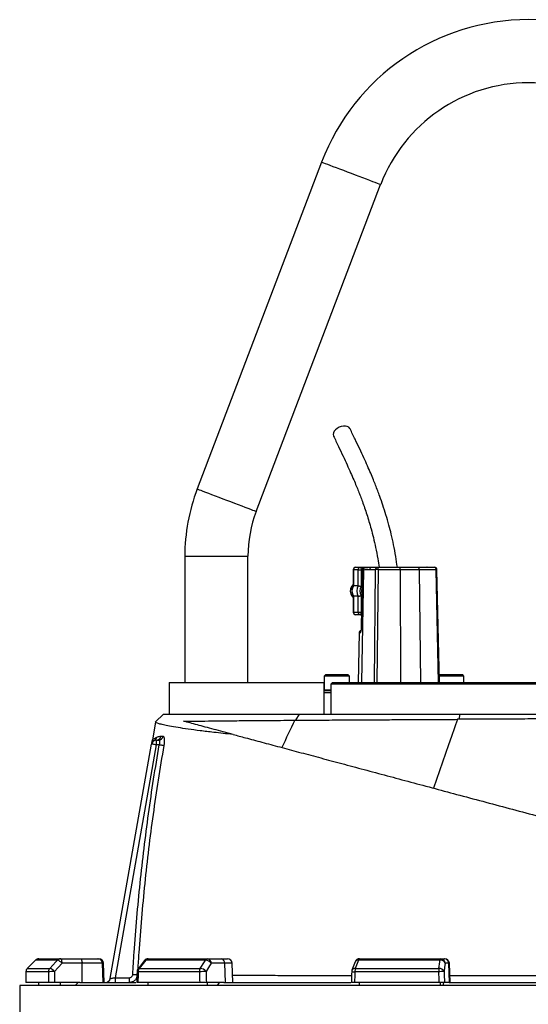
# Model space of a CAD drawing. Header units: millimetres. Extents: x 1568 to 5347, y 1283 to 6159.
# Tile 15 of 16: x 3774 to 4418, y 4911 to 6159. Entities that reach past the tile are written whole.
import ezdxf

# ---------------------------------------------------------------- set-up
doc = ezdxf.new("R2010")
doc.units = ezdxf.units.MM
doc.header["$LTSCALE"] = 2

msp = doc.modelspace()

# ---------------------------------------------------------------- linework, layer by layer
at = {"color": 7, "linetype": 'Continuous', "lineweight": 25}
for p, q in [((4156.2, 5978.4), (3998.5, 5564.2)), ((4073.3, 5535.8), (4230.9, 5950)), ((3982.9, 5478.9), (3982.9, 5318.9)), ((4062.9, 5318.9), (4062.9, 5478.9)), ((4196.2, 5461.9), (4196.2, 5441.4)), ((4202.4, 5461.9), (4196.4, 5461.9)), ((4196.4, 5461.9), (4196.4, 5441.5)), ((4199.2, 5464.9), (4205.1, 5464.9)), ((4202.4, 5461.9), (4206.3, 5461.9)), ((4202.4, 5441.5), (4202.4, 5461.9)), ((4205.1, 5464.9), (4219.7, 5464.9)), ((4206.3, 5461.9), (4206.3, 5440.5)), ((4207.6, 5462.4), (4206.4, 5387.9)), ((4209, 5461.4), (4207.8, 5461.4)), ((4211.8, 5464.3), (4210.5, 5464.3)), ((4224.4, 5461.9), (4217, 5461.9)), ((4219.7, 5464.9), (4227.1, 5464.9)), ((4227.1, 5464.9), (4255, 5464.9)), ((4255.5, 5461.9), (4227.6, 5461.9)), ((4255, 5464.9), (4277.9, 5464.9)), ((4279.8, 5461.9), (4255.5, 5461.9)), ((4277.9, 5464.9), (4299.2, 5464.9)), ((4301.2, 5461.9), (4279.8, 5461.9)), ((4289.6, 5464.9), (4289.4, 5464.9)), ((4305.3, 5318.9), (4302.2, 5461.9)), ((4202.4, 5441.5), (4196.4, 5441.5)), ((4196.2, 5428.3), (4196.2, 5407.9)), ((4202.4, 5428.2), (4196.4, 5428.2)), ((4196.4, 5428.2), (4196.4, 5407.9)), ((4202.4, 5407.9), (4202.4, 5428.2)), ((4206.3, 5429.2), (4206.3, 5407.9)), ((4196.4, 5407.9), (4202.4, 5407.9)), ((4205.1, 5404.9), (4199.2, 5404.9)), ((4202.4, 5407.9), (4206.3, 5407.9)), ((4206.7, 5404.9), (4205.1, 5404.9)), ((4203.6, 5381.9), (4202.5, 5318.9)), ((4161.3, 5328.9), (4159.3, 5326.9)), ((4161.3, 5328.9), (4189.3, 5328.9)), ((4191.3, 5326.9), (4189.3, 5328.9)), ((4306.4, 5328.9), (4305.1, 5327.6)), ((4306.4, 5328.9), (4334.4, 5328.9)), ((4336.4, 5326.9), (4334.4, 5328.9)), ((3962.9, 5318.9), (3962.9, 5278.9)), ((3962.9, 5318.9), (4158.9, 5318.9)), ((4158.9, 5318.9), (4158.9, 5278.9)), ((4159.3, 5326.9), (4159.3, 5309.7)), ((4191.3, 5326.9), (4159.3, 5326.9)), ((4169.9, 5318.9), (4167.9, 5316.9)), ((4167.9, 5316.9), (4167.9, 5278.9)), ((4490.3, 5316.9), (4167.9, 5316.9)), ((4169.9, 5318.9), (4490.3, 5318.9)), ((4191.3, 5318.9), (4191.3, 5326.9)), ((4336.4, 5326.9), (4305.1, 5326.9)), ((4336.4, 5318.9), (4336.4, 5326.9)), ((4158.9, 5308.9), (4167.9, 5308.9)), ((3946, 5269), (3955.9, 5278.9)), ((4123.5, 5271.1), (4128.2, 5278.9)), ((4330.3, 5272.3), (4331.6, 5278.9)), ((3946, 5269), (3942.1, 5245.8)), ((4122.1, 5271.1), (4123.5, 5271.1)), ((4330.3, 5272.3), (4328.4, 5272.3)), ((3888.5, 4943.8), (3940.9, 5240.9)), ((3946.8, 5245.9), (3946.8, 5239.9)), ((3946.8, 5245.9), (3949.7, 5245.9)), ((3952.6, 5250.9), (3955.4, 5250.9)), ((3946.8, 5239.9), (3894.8, 4944.9)), ((3950.6, 5239.9), (3946.8, 5239.9)), ((3793.8, 4967.1), (3783.4, 4956.6)), ((3821.6, 4967.1), (3793.9, 4967.1)), ((3798.1, 4968.9), (3825.5, 4968.9)), ((3825.5, 4968.9), (3850.8, 4968.9)), ((3850.8, 4968.9), (3872.8, 4968.9)), ((3872.8, 4968.9), (3873.9, 4968.9)), ((3931.9, 4966.6), (3923.7, 4956.1)), ((4009, 4967.1), (3933.4, 4967.1)), ((3936.6, 4968.9), (4011.7, 4968.9)), ((4011.7, 4968.9), (4029, 4968.9)), ((4029, 4968.9), (4037, 4968.9)), ((4306, 4967.1), (4202.8, 4967.1)), ((4204.2, 4968.9), (4306.8, 4968.9)), ((4306.8, 4968.9), (4311.4, 4968.9)), ((4311.4, 4968.9), (4311.9, 4968.9)), ((3783.5, 4956.6), (3811.8, 4956.6)), ((3852.8, 4963.1), (3827.6, 4963.1)), ((3853.1, 4938.9), (3852.8, 4963.1)), ((3878.7, 4963.1), (3852.8, 4963.1)), ((3879.6, 4938.9), (3878.7, 4963.1)), ((3880.7, 4938.9), (3879.9, 4963.1)), ((3925.1, 4956.6), (4002.5, 4956.6)), ((4033.6, 4963.1), (4016.3, 4963.1)), ((4034.3, 4938.9), (4033.6, 4963.1)), ((4043.9, 4938.9), (4043, 4963.1)), ((4198.6, 4965), (4194.6, 4954.5)), ((4198.8, 4956.6), (4304.5, 4956.6)), ((4317.3, 4963.1), (4312.7, 4963.1)), ((4318.2, 4938.9), (4317.3, 4963.1)), ((4318.8, 4938.9), (4317.9, 4963.1)), ((3810.2, 4952.4), (3781.8, 4952.4)), ((3894.8, 4944.9), (3912.9, 4944.9)), ((3894.8, 4944.9), (3894.8, 4938.9)), ((3912.9, 4938.9), (3912.9, 4944.9)), ((4001.4, 4952.4), (3923.8, 4952.4)), ((4304.2, 4952.4), (4198.2, 4952.4)), ((3773.9, 4934.9), (3773.9, 4470.8)), ((5061.9, 4934.9), (3773.9, 4934.9)), ((3810.3, 4938.9), (3781.7, 4938.9)), ((3798.1, 4934.9), (3798.1, 4938.9)), ((3850.1, 4938.9), (3818, 4938.9)), ((3825.5, 4934.9), (3825.5, 4938.9)), ((3844, 4934.9), (3847.8, 4938.9)), ((3850.1, 4938.9), (3921.1, 4938.9)), ((4001.8, 4938.9), (3923.5, 4938.9)), ((3936.6, 4934.9), (3936.6, 4938.9)), ((4032.2, 4938.9), (4010.2, 4938.9)), ((4011.7, 4934.9), (4011.7, 4938.9)), ((4024.4, 4934.9), (4027, 4938.9)), ((4032.2, 4938.9), (4193.1, 4938.9)), ((4304.7, 4938.9), (4197.8, 4938.9)), ((4204.2, 4934.9), (4204.2, 4938.9)), ((4306.8, 4934.9), (4306.8, 4938.9)), ((4310.2, 4934.9), (4310.9, 4938.9)), ((4317.6, 4938.9), (4311.7, 4938.9)), ((4317.6, 4938.9), (4518.1, 4938.9))]:
    msp.add_line(p, q, dxfattribs=at)
at = {"color": 8, "linetype": 'Continuous', "lineweight": 25}
for p, q in [((3982.9, 5478.9), (4022.9, 5478.9)), ((4022.9, 5478.9), (4062.9, 5478.9)), ((4196.2, 5461.9), (4196.4, 5461.9)), ((4207.6, 5461.9), (4206.3, 5461.9)), ((4209, 5461.4), (4206.8, 5318.9)), ((4222.9, 5318.9), (4224.4, 5461.9)), ((4227.6, 5461.9), (4226.1, 5318.9)), ((4255.5, 5461.9), (4255.9, 5318.9)), ((4279.8, 5461.9), (4281.5, 5318.9)), ((4304.3, 5318.9), (4301.2, 5461.9)), ((4196.2, 5407.9), (4196.4, 5407.9)), ((4206.3, 5407.9), (4206.8, 5407.9)), ((4204.7, 5381.9), (4203.6, 5381.9)), ((4167.9, 5305.9), (4158.9, 5305.9)), ((4159.3, 5309.7), (4167.9, 5309.7)), ((3793.8, 4967.1), (3793.9, 4967.1)), ((3783.4, 4956.6), (3783.5, 4956.6)), ((3879.9, 4963.1), (3878.7, 4963.1)), ((4043, 4963.1), (4033.6, 4963.1)), ((4317.9, 4963.1), (4317.3, 4963.1)), ((3781.7, 4952.4), (3781.8, 4952.4))]:
    msp.add_line(p, q, dxfattribs=at)
at = {"color": 8, "linetype": 'Continuous', "lineweight": 25, "flags": 128}
for points in [[(4156.2, 5978.4), (4156.3, 5978.4), (4157.2, 5978.1), (4158.7, 5977.5), (4160.8, 5976.7), (4163.4, 5975.7), (4166.7, 5974.4), (4170.4, 5973), (4174.5, 5971.5), (4178.9, 5969.8), (4183.7, 5968), (4188.6, 5966.1), (4193.5, 5964.2)], [(4193.5, 5964.2), (4198.5, 5962.3), (4203.4, 5960.5), (4208.1, 5958.7), (4212.6, 5957), (4216.7, 5955.4), (4220.4, 5954), (4223.6, 5952.8), (4226.3, 5951.7), (4228.4, 5950.9), (4229.9, 5950.4), (4230.7, 5950.1), (4230.9, 5950)], [(3998.5, 5564.2), (3998.7, 5564.1), (3999.6, 5563.8), (4001, 5563.3), (4003.1, 5562.5), (4005.8, 5561.4), (4009.1, 5560.2), (4012.8, 5558.8), (4016.9, 5557.2), (4021.3, 5555.5), (4026, 5553.8), (4030.9, 5551.9), (4035.9, 5550)], [(4035.9, 5550), (4040.9, 5548.1), (4045.8, 5546.2), (4050.5, 5544.4), (4055, 5542.7), (4059.1, 5541.2), (4062.8, 5539.8), (4066, 5538.5), (4068.7, 5537.5), (4070.8, 5536.7), (4072.3, 5536.2), (4073.1, 5535.8), (4073.3, 5535.8)], [(4206.4, 5387.9), (4206.5, 5387.9), (4206.6, 5387.9)], [(3922.4, 4948.3), (3922, 4948.4), (3921.4, 4948.4), (3920.7, 4948.4), (3919.9, 4948.5), (3919, 4948.5), (3918, 4948.6), (3917, 4948.6)]]:
    msp.add_lwpolyline(points, dxfattribs=at)
at = {"color": 7, "linetype": 'Continuous', "lineweight": 25, "flags": 128}
for points in [[(4192.2, 5640.5), (4191.9, 5641), (4190.6, 5642.4), (4188.7, 5643.3), (4186.4, 5643.8), (4183.8, 5643.8), (4181.1, 5643.3), (4178.4, 5642.4), (4175.9, 5641), (4173.7, 5639.3), (4172.1, 5637.4), (4171, 5635.4), (4170.7, 5633.4), (4171, 5631.6), (4171.1, 5631.3)], [(4205.1, 5464.9), (4205.3, 5464.8), (4205.6, 5464.6), (4205.8, 5464.4), (4206, 5464), (4206.1, 5463.5), (4206.2, 5463), (4206.3, 5462.5), (4206.3, 5461.9)], [(4207.8, 5461.4), (4207.7, 5455.4), (4207.3, 5431.4), (4206.6, 5387.9)], [(4279.8, 5461.9), (4279.8, 5462.5), (4279.7, 5463.1), (4279.5, 5463.6), (4279.3, 5464), (4279, 5464.4), (4278.6, 5464.6), (4278.3, 5464.8), (4277.9, 5464.9)], [(4301.2, 5461.9), (4301.2, 5462.5), (4301.1, 5463.1), (4300.9, 5463.6), (4300.6, 5464), (4300.3, 5464.4), (4300, 5464.6), (4299.6, 5464.8), (4299.2, 5464.9)], [(4205.1, 5404.9), (4205.3, 5404.9), (4205.6, 5405.1), (4205.8, 5405.4), (4206, 5405.7), (4206.1, 5406.2), (4206.2, 5406.7), (4206.3, 5407.3), (4206.3, 5407.9)], [(4122.1, 5271.1), (4120, 5266.8), (4118, 5262.5), (4115.9, 5258.2), (4113.9, 5253.9), (4111.8, 5249.5), (4109.8, 5245.2), (4107.8, 5240.9), (4105.8, 5236.5)], [(4328.4, 5272.3), (4324.6, 5261.5), (4320.7, 5250.6), (4316.9, 5239.8), (4313.1, 5228.9), (4309.2, 5218), (4305.4, 5207), (4301.6, 5196.1), (4297.9, 5185.1)], [(3946.8, 5239.9), (3945.7, 5240.1), (3944.6, 5240.3), (3943.6, 5240.5), (3942.7, 5240.6), (3941.9, 5240.8), (3941.4, 5240.9), (3941, 5240.9), (3940.9, 5240.9)], [(3956.3, 5238.9), (3956, 5239), (3955.5, 5239), (3954.9, 5239.1), (3954.2, 5239.3), (3953.4, 5239.4), (3952.5, 5239.6), (3951.6, 5239.7), (3950.6, 5239.9)], [(3793.9, 4967.1), (3785.5, 4958.6), (3783.5, 4956.6)], [(3811.8, 4956.6), (3819.7, 4965.1), (3821.6, 4967.1)], [(3827.6, 4963.1), (3827.5, 4964.2), (3827.4, 4965.3), (3827.2, 4966.3), (3827, 4967.2), (3826.7, 4967.9), (3826.3, 4968.4), (3825.9, 4968.8), (3825.5, 4968.9)], [(3850.8, 4968.9), (3851.2, 4968.8), (3851.6, 4968.4), (3851.9, 4967.9), (3852.2, 4967.2), (3852.5, 4966.3), (3852.7, 4965.3), (3852.8, 4964.2), (3852.8, 4963.1)], [(3933.4, 4967.1), (3926.7, 4958.6), (3925.1, 4956.6)], [(4002.5, 4956.6), (4007.8, 4965.1), (4009, 4967.1)], [(4202.8, 4967.1), (4199.6, 4958.6), (4198.8, 4956.6)], [(4304.5, 4956.6), (4305.7, 4965.1), (4306, 4967.1)], [(4306, 4967.1), (4306.1, 4967.5), (4306.1, 4967.9), (4306.2, 4968.2), (4306.3, 4968.4), (4306.4, 4968.6), (4306.5, 4968.8), (4306.6, 4968.8), (4306.8, 4968.9)], [(3827.6, 4963.1), (3822.6, 4957.7), (3817.9, 4952.6)], [(4016.3, 4963.1), (4013, 4957.7), (4009.9, 4952.6)], [(4312.7, 4963.1), (4311.9, 4957.7), (4311.2, 4952.6)], [(3781.7, 4952.4), (3781.6, 4949), (3781.6, 4938.6)], [(3888.5, 4943.8), (3888.7, 4943.8), (3889, 4943.9), (3889.6, 4944), (3890.4, 4944.1), (3891.3, 4944.3), (3892.4, 4944.5), (3893.6, 4944.7), (3894.8, 4944.9)], [(3922.4, 4952.5), (3922.3, 4949.1), (3922.1, 4938.7)], [(4194.2, 4952.6), (4194.1, 4949.1), (4193.8, 4938.8)]]:
    msp.add_lwpolyline(points, dxfattribs=at)
at = {"color": 7, "linetype": 'Continuous', "lineweight": 25}
for centre, radius, start, end in [((4417.9, 5878.9), 280, 20.8321, 159.1679), ((4417.9, 5878.9), 200, 20.8321, 159.1679), ((4222.9, 5478.9), 240, 159.1679, 180), ((4222.9, 5478.9), 160, 159.1679, 180), ((4199.2, 5461.9), 3, 90, 180), ((4199.3, 5462), 2.87, 92.9456, 182.6777), ((4205.2, 5462), 2.87, 92.9457, 182.6776), ((4219.8, 5462), 2.86, 92.8821, 181.7479), ((4227.2, 5462), 2.86, 92.8824, 181.7476), ((4226, 5370.1), 91.9, 89.0052, 90.9948), ((4222.6, 5462.6), 5.07, 351.9533, 26.2119), ((4250.5, 5462.6), 5.07, 351.9523, 26.2123), ((4299.2, 5461.9), 3, 1.2249, 90), ((4203, 5434.9), 10.6, 130.2039, 201.1225), ((4207.6, 5434.9), 13, 149.3579, 210.6421), ((4213.6, 5434.9), 13, 149.3579, 210.6421), ((4214.2, 5434.9), 9.71, 144.3501, 215.6499), ((4202.3, 5434.4), 9.79, 200.0379, 231.0924), ((4216.1, 5434.9), 9.34, 166.1828, 193.215), ((4199.2, 5407.9), 3, 180, 270), ((4199.3, 5407.7), 2.87, 177.3272, 267.045), ((4205.2, 5407.7), 2.87, 177.3273, 267.0448), ((4206.6, 5381.9), 3, 103.3667, 179), ((4160.1, 5309.7), 0.8, 180, 270), ((3946.8, 5239.9), 6, 90, 170), ((3946.8, 5239.9), 6, 118.0964, 169.7837), ((3941.6, 5250.5), 5.88, 296.4168, 350.9446), ((3946.8, 5251.8), 5.91, 270.4827, 350.8336), ((3949.6, 5251.8), 5.89, 270.6224, 351.1013), ((3798.1, 4962.9), 6, 90, 135.2531), ((3798.1, 4963), 5.85, 90.093, 135.5945), ((3825.6, 4963.4), 5.5, 90.326, 137.1202), ((3818.2, 4955.6), 12, 38.6878, 73.9316), ((3872.8, 4962.9), 5.95, 1.5756, 89.6068), ((3873.9, 4962.9), 6, 2, 90), ((3936.6, 4962.9), 6, 90, 141.7354), ((3936.8, 4964.8), 4.11, 92.0135, 145.1375), ((4012, 4965.5), 3.41, 93.8937, 151.1749), ((4008.6, 4957.7), 9.46, 34.9329, 87.5446), ((4011, 4963.5), 5.38, 355.0821, 81.7641), ((4028.2, 4963.5), 5.38, 355.0821, 81.7641), ((4037, 4962.9), 6, 2, 90), ((4204.2, 4962.9), 6, 90, 159.4465), ((4204.9, 4966.9), 2.12, 108.9868, 173.2611), ((4306.7, 4960.7), 6.42, 21.4794, 96.2574), ((4306.7, 4962.9), 5.95, 1.5449, 89.5773), ((4311.4, 4962.9), 5.95, 1.5448, 89.5773), ((4311.9, 4962.9), 6, 2, 90), ((3787.7, 4952.4), 6, 135.2539, 179.637), ((3787.8, 4952.4), 6.05, 135.5907, 180.0839), ((3816.4, 4952.4), 6.19, 137.0846, 180.2706), ((3808.5, 4945.1), 12, 38.6957, 73.9189), ((3928.4, 4952.4), 6, 141.7362, 178.702), ((3930.9, 4952.5), 7.05, 144.1222, 180.8895), ((4009.3, 4952.5), 7.91, 148.8239, 181.09), ((4002.1, 4947.2), 9.46, 34.937, 87.5292), ((4200.2, 4952.4), 6, 159.447, 178.1151), ((4212.2, 4952.6), 13.9, 163.2726, 180.9472), ((4329.3, 4952.6), 25, 170.8303, 180.574), ((4305.2, 4950.2), 6.42, 21.4778, 96.2409), ((3817, 4844.6), 108, 89.5133, 93.6027), ((3882.6, 4944.9), 6, 270, 350), ((4011, 4736.2), 216.4, 90.2907, 92.5385), ((4319.8, 4549.8), 402.9, 91.2188, 92.2138)]:
    msp.add_arc(centre, radius, start, end, dxfattribs=at)
at = {"color": 8, "linetype": 'Continuous', "lineweight": 25}
for centre, radius, start, end in [((4211.9, 5461.5), 2.88, 93.2468, 181.377), ((4302.1, 5429.2), 32.7, 89.7566, 91.5658), ((4207.7, 5381.9), 3.03, 131.2147, 179.1786), ((3933.2, 4965.4), 1.71, 82.1362, 136.9962), ((4202.2, 4963.1), 4.07, 81.5919, 152.3998), ((3924.9, 4954.9), 1.71, 82.1635, 136.9653), ((4198.2, 4952.6), 4.07, 81.6155, 152.318), ((3923.7, 4958.8), 6.45, 258.1764, 270.9877), ((4200.1, 5030.1), 77.7, 265.695, 268.6391)]:
    msp.add_arc(centre, radius, start, end, dxfattribs=at)
at = {"color": 7, "linetype": 'Continuous', "lineweight": 25}
for centre, major_axis, ratio, start_param, end_param in [((4462.3, 4796.9), (120.3, 19644.5), 0.03469, 1.563096, 1.563784), ((4462.3, 4796.9), (-236.9, 19644.5), 0.033097, 1.562485, 1.563173), ((4464.3, 4797.2), (-234.9, 19644.5), 0.03281, 1.562491, 1.56319), ((4450.4, 4796.9), (445.1, 19644.5), 0.026971, 1.563495, 1.564183), ((4450.4, 4796.9), (-530.4, 19644.5), 0.022626, 1.562273, 1.562961), ((4455, 4797.2), (-525.8, 19644.5), 0.022431, 1.562283, 1.562982), ((4429.8, 4796.9), (650.4, 19644.5), 0.012035, 1.563282, 1.56397), ((4429.8, 4796.9), (-681.5, 19644.5), 0.00611, 1.562672, 1.56336), ((4435.7, 4797.2), (-675.6, 19644.5), 0.006057, 1.562675, 1.563374)]:
    msp.add_ellipse(centre, major_axis=major_axis, ratio=ratio, start_param=start_param, end_param=end_param, dxfattribs=at)
for points, knots in [([(4252.1, 5464.9), (4251.4, 5469.5), (4250.1, 5479.2), (4247.4, 5493.2), (4244.5, 5506.4), (4241.2, 5519), (4237.7, 5531.3), (4233.8, 5543.4), (4230.3, 5553.5), (4227.2, 5561.9), (4224.5, 5569), (4221.5, 5576.3), (4218.1, 5584.5), (4214.1, 5593.7), (4209.5, 5604), (4204.3, 5615.3), (4198.4, 5627.5), (4194.3, 5636), (4192.2, 5640.5)], [0, 0, 0, 0, 0.0633761, 0.1353138, 0.2008129, 0.2597792, 0.329188, 0.3951136, 0.4589342, 0.50068, 0.5415239, 0.5838395, 0.6340089, 0.6923316, 0.7575044, 0.8304924, 0.911313, 1, 1, 1, 1]), ([(4171.1, 5631.3), (4173.3, 5626.9), (4177.3, 5618.4), (4183.1, 5606.3), (4188.2, 5595.2), (4192.7, 5585.2), (4196.6, 5576.3), (4199.9, 5568.5), (4202.7, 5561.5), (4205.3, 5554.9), (4207.9, 5547.9), (4210.6, 5540.2), (4213.4, 5531.8), (4216.2, 5522.9), (4219, 5513.2), (4221.8, 5502.2), (4224.7, 5489.6), (4227.1, 5477.1), (4228.3, 5468.5), (4228.9, 5464.9)], [0, 0, 0, 0, 0.091965, 0.175683, 0.25113, 0.318316, 0.37727, 0.427179, 0.469406, 0.509883, 0.551218, 0.599234, 0.648373, 0.698666, 0.751277, 0.810157, 0.875585, 0.947552, 1, 1, 1, 1]), ([(4208, 5463.6), (4207.9, 5463.4), (4207.6, 5462.9), (4207.6, 5462.1), (4207.7, 5461.6), (4207.8, 5461.4), (4207.8, 5461.4)], [0, 0, 0, 0, 0.266495, 0.785943, 0.995147, 1, 1, 1, 1]), ([(4210.8, 5464.3), (4210.6, 5464.3), (4210, 5464.4), (4209, 5464.2), (4208.3, 5463.8), (4208, 5463.6)], [0, 0, 0, 0, 0.193189, 0.595382, 1, 1, 1, 1]), ([(4217, 5461.9), (4215.7, 5461.8), (4213, 5461.6), (4210.4, 5461.5), (4209, 5461.4)], [0, 0, 0, 0, 0.500035, 1, 1, 1, 1]), ([(4219.6, 5464.8), (4219.4, 5464.8), (4218.2, 5464.9), (4215.9, 5464.6), (4213.5, 5464.3), (4212.1, 5464.4), (4211.8, 5464.4)], [0, 0, 0, 0, 0.069941, 0.391707, 0.861946, 1, 1, 1, 1]), ([(4196.2, 5441.4), (4196.1, 5441.3), (4195.5, 5440.4), (4194.8, 5438.5), (4194.3, 5435.8), (4194.4, 5433), (4195, 5430.5), (4195.8, 5429), (4196.2, 5428.3)], [0, 0, 0, 0, 0.035386, 0.232939, 0.431517, 0.631104, 0.831411, 1, 1, 1, 1]), ([(4196.2, 5441.4), (4196.2, 5441.4), (4196.2, 5441.5), (4196.3, 5441.5), (4196.4, 5441.5)], [0, 0, 0, 0, 0.125221, 1, 1, 1, 1]), ([(4202.4, 5441.5), (4202.5, 5441.5), (4202.9, 5441.5), (4203.7, 5441.3), (4204.6, 5441.1), (4205.5, 5440.8), (4206.1, 5440.6), (4206.3, 5440.5), (4206.3, 5440.5)], [0, 0, 0, 0, 0.202266, 0.404411, 0.609962, 0.823839, 0.995948, 1, 1, 1, 1]), ([(4196.2, 5428.3), (4196.2, 5428.3), (4196.2, 5428.2), (4196.3, 5428.2), (4196.4, 5428.2)], [0, 0, 0, 0, 0.126382, 1, 1, 1, 1]), ([(4202.4, 5428.2), (4202.5, 5428.2), (4202.9, 5428.3), (4203.7, 5428.4), (4204.6, 5428.6), (4205.5, 5428.9), (4206.1, 5429.1), (4206.3, 5429.2), (4206.3, 5429.2)], [0, 0, 0, 0, 0.202268, 0.404413, 0.609962, 0.823839, 0.995932, 1, 1, 1, 1]), ([(4204.7, 5381.9), (4204.8, 5382), (4205.1, 5382), (4205.6, 5382.8), (4206.1, 5384.1), (4206.5, 5385.9), (4206.6, 5387.2), (4206.6, 5387.9)], [0, 0, 0, 0, 0.156433, 0.373178, 0.586061, 0.794618, 1, 1, 1, 1]), ([(4206.4, 5387.9), (4206.4, 5387.9), (4206.4, 5387.4), (4206.3, 5386.4), (4206.1, 5385.1), (4205.9, 5384.3), (4205.7, 5384), (4205.7, 5384), (4205.7, 5384)], [0, 0, 0, 0, 0.000669, 0.269112, 0.541195, 0.764678, 0.932219, 1, 1, 1, 1]), ([(3955.9, 5278.9), (3955.9, 5278.9), (3956, 5278.9), (3956.1, 5278.9), (3956.2, 5278.9), (3956.3, 5278.9), (3956.5, 5278.9), (3956.7, 5278.9), (3956.9, 5278.9), (3957.1, 5278.9), (3957.4, 5278.9), (3957.7, 5278.9), (3958, 5278.9), (3958.3, 5278.9), (3958.6, 5278.9), (3959, 5278.9), (3959.4, 5278.9), (3960.2, 5278.9), (3961.6, 5278.9), (3963.8, 5278.9), (3966.3, 5278.9), (3970.1, 5278.9), (3975.6, 5278.9), (3983.7, 5278.9), (3993, 5278.9), (4003.6, 5278.9), (4015.3, 5278.9), (4028.3, 5278.9), (4042.4, 5278.9), (4055, 5278.9), (4065.6, 5278.9), (4073.8, 5278.9), (4082.3, 5278.9), (4089.5, 5278.9), (4095.1, 5278.9), (4099.2, 5278.9), (4103.2, 5278.9), (4107.3, 5278.9), (4111.5, 5278.9), (4115.6, 5278.9), (4119.8, 5278.9), (4124, 5278.9), (4126.8, 5278.9), (4128.2, 5278.9)], [0, 0, 0, 0, 0.0078039, 0.015608, 0.0234125, 0.0312181, 0.039025, 0.0468336, 0.0546444, 0.0624578, 0.0702741, 0.0780938, 0.0859172, 0.0937448, 0.1015769, 0.109414, 0.1172565, 0.1251047, 0.1562521, 0.1873551, 0.2184384, 0.2495267, 0.3121495, 0.3748139, 0.4371856, 0.4997031, 0.5618162, 0.624187, 0.6870572, 0.7496107, 0.7806064, 0.8117684, 0.8431201, 0.8746846, 0.8888352, 0.9029243, 0.916954, 0.9309263, 0.9448433, 0.958707, 0.9725196, 0.9862832, 1, 1, 1, 1]), ([(4128.2, 5278.9), (4136.7, 5278.9), (4153.6, 5278.9), (4180.4, 5278.9), (4208, 5278.9), (4237, 5278.9), (4267.5, 5278.9), (4299.1, 5278.9), (4320.8, 5278.9), (4331.6, 5278.9)], [0, 0, 0, 0, 0.140354, 0.279782, 0.418845, 0.558086, 0.704887, 0.852418, 1, 1, 1, 1]), ([(4331.6, 5278.9), (4332.6, 5278.9), (4334.6, 5278.9), (4337.7, 5278.9), (4340.8, 5278.9), (4343.8, 5278.9), (4346.9, 5278.9), (4350, 5278.9), (4353.1, 5278.9), (4356.2, 5278.9), (4359.3, 5278.9), (4362.4, 5278.9), (4365.4, 5278.9), (4368.6, 5278.9), (4371.7, 5278.9), (4374.8, 5278.9), (4377.9, 5278.9), (4384.1, 5278.9), (4393.3, 5278.9), (4405.7, 5278.9), (4418, 5278.9), (4434.6, 5278.9), (4455.2, 5278.9), (4479.9, 5278.9), (4504.5, 5278.9), (4528.8, 5278.9), (4552.8, 5278.9), (4576.4, 5278.9), (4599.6, 5278.9), (4622.4, 5278.9), (4644.6, 5278.9), (4666.2, 5278.9), (4687.2, 5278.9), (4714.1, 5278.9), (4745.6, 5278.9), (4776, 5278.9), (4799.8, 5278.9), (4818.3, 5278.9), (4833.3, 5278.9), (4845.4, 5278.9), (4853.4, 5278.9), (4859.1, 5278.9), (4863.1, 5278.9), (4866.7, 5278.9), (4869.4, 5278.9), (4871.4, 5278.9), (4872.7, 5278.9), (4874, 5278.9), (4875.2, 5278.9), (4876.4, 5278.9), (4877.4, 5278.9), (4878.4, 5278.9), (4879.3, 5278.9), (4880.1, 5278.9), (4880.8, 5278.9), (4881.5, 5278.9), (4882.1, 5278.9), (4882.6, 5278.9), (4883, 5278.9), (4883.4, 5278.9), (4883.7, 5278.9), (4883.8, 5278.9), (4883.8, 5278.9)], [0, 0, 0, 0, 0.003929, 0.007858, 0.011788, 0.015718, 0.019648, 0.023579, 0.027511, 0.031444, 0.035379, 0.039315, 0.043252, 0.047191, 0.051132, 0.055076, 0.059021, 0.062969, 0.078552, 0.094135, 0.109728, 0.125342, 0.156661, 0.187888, 0.219108, 0.250408, 0.281648, 0.312882, 0.344038, 0.375154, 0.406522, 0.437897, 0.469176, 0.500433, 0.563001, 0.625384, 0.667086, 0.708605, 0.750168, 0.781531, 0.812901, 0.828518, 0.84412, 0.859721, 0.875332, 0.8827, 0.890058, 0.897405, 0.904745, 0.912077, 0.919404, 0.926726, 0.934045, 0.941363, 0.94868, 0.955998, 0.963318, 0.970642, 0.977971, 0.985306, 0.992649, 1, 1, 1, 1]), ([(4044.2, 5253.1), (4039.9, 5253.5), (4031.3, 5254.4), (4017.1, 5256), (4002, 5257.8), (3986.8, 5259.9), (3973.9, 5261.8), (3963.5, 5263.6), (3955.5, 5265.2), (3949.9, 5266.7), (3946.5, 5267.9), (3946.2, 5268.6), (3946, 5269)], [0, 0, 0, 0, 0.068527, 0.137195, 0.245808, 0.354421, 0.465384, 0.576347, 0.681216, 0.786086, 0.893043, 1, 1, 1, 1]), ([(3981.4, 5269.9), (3986.1, 5269.9), (3995.5, 5270), (4012.7, 5270.2), (4032.2, 5270.4), (4051.7, 5270.6), (4070, 5270.7), (4086.5, 5270.8), (4103.7, 5271), (4116, 5271.1), (4122.1, 5271.1)], [0, 0, 0, 0, 0.147742, 0.295488, 0.446936, 0.598381, 0.698267, 0.798155, 0.899079, 1, 1, 1, 1]), ([(4044.2, 5253.1), (4039.9, 5254.2), (4031.5, 5256.5), (4019.7, 5259.6), (4008.7, 5262.5), (3998.6, 5265.3), (3989.4, 5267.7), (3984, 5269.2), (3981.4, 5269.9)], [0, 0, 0, 0, 0.163748, 0.327797, 0.495188, 0.662578, 0.83129, 1, 1, 1, 1]), ([(4123.5, 5271.1), (4132.7, 5271.2), (4151.1, 5271.3), (4180.4, 5271.5), (4210.7, 5271.7), (4238.5, 5271.8), (4263.2, 5272), (4284.6, 5272.1), (4306.4, 5272.2), (4321.1, 5272.2), (4328.4, 5272.3)], [0, 0, 0, 0, 0.150345, 0.301408, 0.451749, 0.602796, 0.701701, 0.800607, 0.900304, 1, 1, 1, 1]), ([(4888.4, 5274.3), (4887.9, 5274.3), (4886.7, 5274.3), (4881.5, 5274.2), (4873.9, 5274.2), (4863.7, 5274.2), (4850.8, 5274.2), (4835.6, 5274.1), (4818, 5274.1), (4799, 5274), (4779.1, 5274), (4758.5, 5273.9), (4736.4, 5273.8), (4713.1, 5273.8), (4688.4, 5273.7), (4662.4, 5273.6), (4635, 5273.5), (4606.7, 5273.4), (4577.6, 5273.3), (4547.7, 5273.2), (4516.9, 5273.1), (4485.3, 5273), (4453.4, 5272.9), (4421.5, 5272.7), (4390.2, 5272.6), (4359.8, 5272.4), (4340.1, 5272.3), (4330.3, 5272.3)], [0, 0, 0, 0, 0.042984, 0.0861, 0.129218, 0.172203, 0.215165, 0.258256, 0.301349, 0.344315, 0.381914, 0.419635, 0.457399, 0.495124, 0.532728, 0.571372, 0.610141, 0.648955, 0.687728, 0.726376, 0.766111, 0.805977, 0.845889, 0.885757, 0.925493, 0.962746, 1, 1, 1, 1]), ([(4044.2, 5253.1), (4049.2, 5251.7), (4060.8, 5248.6), (4080.4, 5243.3), (4102.9, 5237.3), (4126.8, 5230.9), (4151.9, 5224.2), (4178.3, 5217.1), (4206.2, 5209.6), (4235.3, 5201.8), (4265.3, 5193.8), (4295.9, 5185.6), (4327.5, 5177.1), (4360.1, 5168.4), (4393.5, 5159.4), (4427.2, 5150.4), (4460.9, 5141.4), (4494.5, 5132.4), (4528, 5123.4), (4561.2, 5114.5), (4593.8, 5105.8), (4625.7, 5097.2), (4655.1, 5089.4), (4682, 5082.2), (4706.5, 5075.6), (4730.1, 5069.3), (4752.7, 5063.2), (4774.1, 5057.5), (4794.7, 5051.9), (4814.4, 5046.7), (4832.8, 5041.7), (4849.4, 5037.3), (4864.1, 5033.4), (4877.3, 5029.8), (4888.8, 5026.7), (4898.4, 5024.2), (4905.6, 5022.2), (4909.6, 5021.2), (4911.6, 5020.6), (4911.8, 5020.6), (4911.9, 5020.6)], [0, 0, 0, 0, 0.020443, 0.046364, 0.072368, 0.098403, 0.124412, 0.150338, 0.17716, 0.204065, 0.231001, 0.257909, 0.284735, 0.312852, 0.341063, 0.369306, 0.397516, 0.425632, 0.454063, 0.48259, 0.51115, 0.53968, 0.568113, 0.592016, 0.616016, 0.640055, 0.664079, 0.688049, 0.711931, 0.738049, 0.764271, 0.79053, 0.816756, 0.842878, 0.873072, 0.903344, 0.933621, 0.963823, 0.981911, 1, 1, 1, 1]), ([(3941.1, 5241.7), (3941.1, 5241.8), (3941.1, 5242.1), (3941.3, 5243), (3941.5, 5244.4), (3941.7, 5245.4), (3941.8, 5245.9)], [0, 0, 0, 0, 0.115409, 0.407042, 0.698969, 1, 1, 1, 1]), ([(3941.8, 5245.9), (3941.8, 5245.9), (3941.9, 5246.3), (3942.4, 5247), (3944.2, 5248.1), (3946.3, 5249.1), (3947.4, 5249.6)], [0, 0, 0, 0, 0.002878, 0.351162, 0.675167, 1, 1, 1, 1]), ([(3942.2, 5246.6), (3942.2, 5246.5), (3941.8, 5246.3), (3941.8, 5246.1), (3941.8, 5245.9), (3941.8, 5245.9), (3941.8, 5245.9)], [0, 0, 0, 0, 0.145978, 0.963812, 0.986688, 1, 1, 1, 1]), ([(3944.2, 5245.3), (3943.9, 5245.2), (3942.8, 5244.7), (3941.9, 5245.1), (3941.8, 5245.6), (3941.8, 5245.9), (3941.8, 5245.9), (3941.8, 5245.9)], [0, 0, 0, 0, 0.174931, 0.646051, 0.965015, 0.997125, 1, 1, 1, 1]), ([(3947.4, 5249.6), (3948.7, 5250.2), (3950.3, 5250.8), (3952.3, 5250.9), (3952.6, 5250.9)], [0, 0, 0, 0, 0.8206785, 1, 1, 1, 1]), ([(3950.6, 5239.9), (3950.8, 5240.5), (3951.2, 5241.8), (3951.3, 5243.6), (3951, 5245), (3950.4, 5245.8), (3949.9, 5245.9), (3949.7, 5245.9)], [0, 0, 0, 0, 0.206787, 0.409152, 0.609569, 0.816698, 1, 1, 1, 1]), ([(3955.4, 5250.9), (3955.7, 5250.8), (3956.2, 5250.6), (3956.7, 5249), (3957, 5246.3), (3956.9, 5242.8), (3956.5, 5240.2), (3956.3, 5238.9)], [0, 0, 0, 0, 0.175651, 0.380402, 0.584388, 0.792051, 1, 1, 1, 1]), ([(3917, 4948.6), (3917.6, 4958), (3919, 4982.1), (3922.1, 5020.8), (3926.2, 5064.8), (3931.2, 5108.8), (3936.9, 5152.6), (3943.3, 5196.3), (3948.1, 5225.4), (3950.6, 5239.9)], [0, 0, 0, 0, 0.096063, 0.24672, 0.397376, 0.548032, 0.698689, 0.849344, 1, 1, 1, 1]), ([(3912.9, 4944.9), (3913.4, 4944.9), (3914.3, 4945), (3915.6, 4945.7), (3916.5, 4946.8), (3916.9, 4947.8), (3917, 4948.5), (3917, 4948.6)], [0, 0, 0, 0, 0.230696, 0.461518, 0.689165, 0.910475, 1, 1, 1, 1]), ([(3818, 4938.9), (3817.4, 4938.9), (3816.1, 4938.9), (3814, 4938.9), (3812.2, 4938.9), (3811, 4938.9), (3810.5, 4938.9), (3810.3, 4938.9)], [0, 0, 0, 0, 0.213554, 0.427098, 0.640705, 0.854433, 1, 1, 1, 1]), ([(3923.5, 4938.9), (3923.1, 4938.9), (3922.4, 4938.9), (3922, 4938.9), (3922.1, 4938.9), (3922.1, 4938.9)], [0, 0, 0, 0, 0.478506, 0.957008, 1, 1, 1, 1]), ([(4010.2, 4938.9), (4009.8, 4938.9), (4008.8, 4938.9), (4006.8, 4938.9), (4004.8, 4938.9), (4003, 4938.9), (4002.1, 4938.9), (4001.8, 4938.9)], [0, 0, 0, 0, 0.21355, 0.427098, 0.640703, 0.854432, 1, 1, 1, 1]), ([(4197.8, 4938.9), (4197.2, 4938.9), (4195.9, 4938.9), (4194.6, 4938.9), (4193.9, 4938.9), (4193.9, 4938.9), (4193.9, 4938.9)], [0, 0, 0, 0, 0.274617, 0.5492318, 0.8237762, 1, 1, 1, 1]), ([(4311.7, 4938.9), (4311.5, 4938.9), (4311.1, 4938.9), (4309.8, 4938.9), (4308.1, 4938.9), (4306.3, 4938.9), (4305.1, 4938.9), (4304.7, 4938.9)], [0, 0, 0, 0, 0.213552, 0.427099, 0.640704, 0.854432, 1, 1, 1, 1])]:
    msp.add_open_spline(points, degree=3, knots=knots, dxfattribs=at)
at = {"color": 8, "linetype": 'Continuous', "lineweight": 25}
for points, knots in [([(3956.3, 5238.9), (3953.9, 5224.4), (3949, 5195.4), (3942.6, 5151.8), (3936.9, 5108.1), (3932, 5064.2), (3927.9, 5020.3), (3925, 4984), (3923.7, 4962.3), (3923.3, 4955.3)], [0, 0, 0, 0, 0.154354, 0.308707, 0.463058, 0.617409, 0.771757, 0.926105, 1, 1, 1, 1]), ([(3922.2, 4945.8), (3922, 4945.1), (3921.4, 4943.3), (3919.3, 4941), (3916.3, 4939.2), (3914.1, 4939), (3912.9, 4938.9)], [0, 0, 0, 0, 0.170691, 0.446546, 0.72402, 1, 1, 1, 1]), ([(4043.5, 4948), (4049.7, 4948), (4063.6, 4947.9), (4087.3, 4947.9), (4114.1, 4947.8), (4142.5, 4947.8), (4169.1, 4947.8), (4186.8, 4947.8), (4194.1, 4947.8)], [0, 0, 0, 0, 0.142654, 0.324654, 0.506037, 0.687811, 0.870206, 1, 1, 1, 1]), ([(4318.5, 4947.7), (4323.6, 4947.7), (4340, 4947.7), (4368.1, 4947.7), (4402.4, 4947.7), (4436.8, 4947.7), (4471.1, 4947.7), (4497.9, 4947.7), (4513.2, 4947.7), (4517.2, 4947.7)], [0, 0, 0, 0, 0.0789136, 0.2512083, 0.4233026, 0.5948098, 0.7661533, 0.9380829, 1, 1, 1, 1])]:
    msp.add_open_spline(points, degree=3, knots=knots, dxfattribs=at)

doc.saveas('drawing.dxf')
